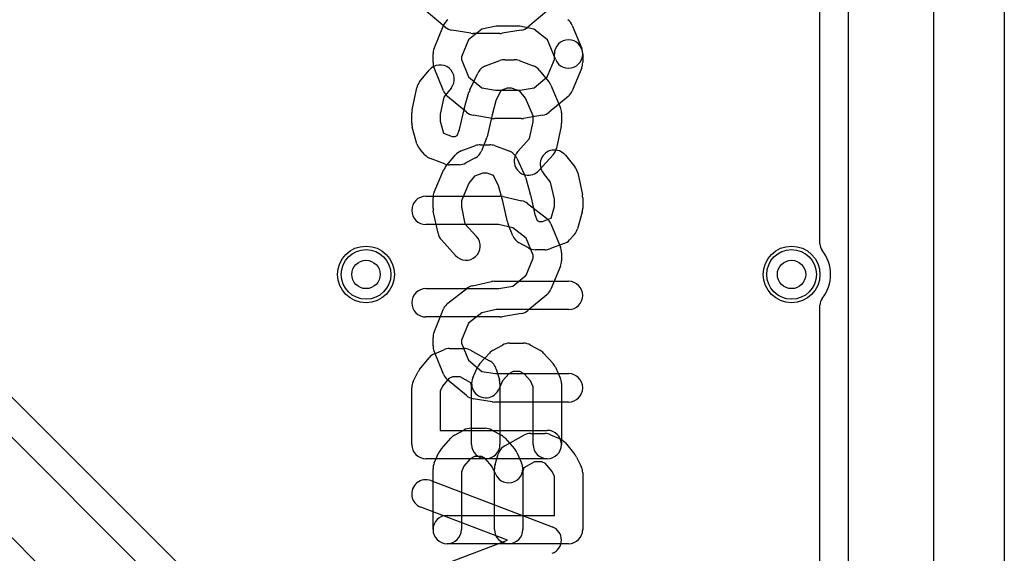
# Model space of a CAD drawing. Extents: x 0 to 20.5, y -0.5 to 20.
# Tile 9 of 11: x 13.6 to 20.5, y 5 to 8.8. Entities that reach past the tile are written whole.
import ezdxf

# ---------------------------------------------------------------- set-up
doc = ezdxf.new("R2010")
doc.units = 0
for name, color, linetype in [('Hole', 1, 'CONTINUOUS'), ('L1', 3, 'CONTINUOUS'), ('L2', 3, 'CONTINUOUS'), ('L3', 3, 'CONTINUOUS'), ('L4', 3, 'CONTINUOUS'), ('Outline', 7, 'CONTINUOUS'), ('PartsSilk-A', 221, 'CONTINUOUS'), ('PartsSilk-B', 221, 'CONTINUOUS'), ('Resist-A', 2, 'CONTINUOUS'), ('Resist-B', 2, 'CONTINUOUS'), ('Silk-A', 140, 'CONTINUOUS'), ('Silk-B', 140, 'CONTINUOUS')]:
    doc.layers.add(name, color=color, linetype=linetype)

msp = doc.modelspace()

# ---------------------------------------------------------------- linework, layer by layer
at = {"layer": 'Hole'}
for centre in [(16, 7), (19, 7)]:
    msp.add_circle(centre, 0.1, dxfattribs=at)
at = {"layer": 'L1'}
msp.add_line((19.4, 14.53825), (19.4, 1.1), dxfattribs=at)
for centre in [(16, 7), (19, 7)]:
    msp.add_circle(centre, 0.2, dxfattribs=at)
at = {"layer": 'L2'}
msp.add_line((19.4, 14.53825), (19.4, 1.1), dxfattribs=at)
for centre in [(16, 7), (19, 7)]:
    msp.add_circle(centre, 0.2, dxfattribs=at)
at = {"layer": 'L3'}
msp.add_line((19.4, 14.53825), (19.4, 1.1), dxfattribs=at)
for centre in [(16, 7), (19, 7)]:
    msp.add_circle(centre, 0.2, dxfattribs=at)
at = {"layer": 'L4'}
for p, q in [((19.4, 14.53825), (19.4, 1.1)), ((15.57806, 4.0584), (5.95402, 13.68244)), ((10.67363, 8.67993), (15.48799, 3.86557)), ((15.13443, 3.51201), (10.32007, 8.32637))]:
    msp.add_line(p, q, dxfattribs=at)
for centre in [(16, 7), (19, 7)]:
    msp.add_circle(centre, 0.2, dxfattribs=at)
at = {"layer": 'Outline'}
msp.add_line((20, 15), (20, 1), dxfattribs=at)
at = {"layer": 'PartsSilk-A'}
for p, q in [((16.5582, 8.7454), (16.42487, 8.85651)), ((17.27513, 8.85651), (17.1418, 8.7454)), ((16.73912, 8.70136), (16.60578, 8.72358)), ((16.94444, 8.7), (16.75556, 8.7)), ((17.09422, 8.72358), (16.96088, 8.70136)), ((16.84305, 8.47156), (16.94305, 8.50859)), ((16.97778, 8.51481), (17.04444, 8.51481)), ((17.07917, 8.50859), (17.17917, 8.47156)), ((16.37816, 8.35962), (16.44482, 8.4411)), ((16.73168, 8.30171), (16.78724, 8.42023)), ((17.22183, 8.44111), (17.2885, 8.35963)), ((17.30302, 8.33569), (17.36969, 8.18013)), ((16.32444, 8.1617), (16.35778, 8.31726)), ((16.59962, 8.31446), (16.54827, 8.2517)), ((16.69262, 8.16781), (16.72595, 8.28633)), ((16.95093, 8.29823), (16.91626, 8.22427)), ((16.9957, 8.31481), (16.95093, 8.29823)), ((17.02652, 8.31481), (16.9957, 8.31481)), ((17.08425, 8.29343), (17.02652, 8.31481)), ((17.12476, 8.24391), (17.08425, 8.29343)), ((16.54827, 8.2517), (16.52222, 8.13014)), ((16.91626, 8.22427), (16.88587, 8.11621)), ((17.17778, 8.12021), (17.12476, 8.24391)), ((16.32222, 8.06667), (16.32222, 8.14074)), ((16.52222, 8.13014), (16.52222, 8.08047)), ((16.65984, 8.02271), (16.69133, 8.16269)), ((17.37778, 8.14074), (17.37778, 8.06667)), ((16.52222, 8.08047), (16.5455, 7.99769)), ((16.88587, 8.11621), (16.85312, 7.97064)), ((17.15225, 7.95817), (17.17778, 8.07727)), ((17.17778, 8.07727), (17.17778, 8.12021)), ((16.3593, 7.92107), (16.32596, 8.03959)), ((16.5455, 7.99769), (16.54674, 7.99632)), ((16.54674, 7.99632), (16.60681, 7.97407)), ((16.64296, 7.98147), (16.65984, 8.02271)), ((17.37556, 8.04571), (17.34222, 7.89015)), ((16.60681, 7.97407), (16.62964, 7.97407)), ((16.62964, 7.97407), (16.64296, 7.98147)), ((16.84811, 7.95472), (16.81477, 7.87324)), ((17.07011, 7.8669), (17.15225, 7.95817)), ((16.41455, 7.84422), (16.38122, 7.88126)), ((17.31877, 7.84421), (17.21877, 7.7331)), ((16.55416, 7.7803), (16.45416, 7.81734)), ((16.77079, 7.8237), (16.70413, 7.78666)), ((16.65556, 7.77407), (16.58889, 7.77407)), ((16.42222, 7.55185), (16.94444, 7.55185)), ((16.96613, 7.54947), (17.09947, 7.51984)), ((17.13917, 7.50116), (17.2725, 7.39746)), ((16.93346, 7.35185), (16.42222, 7.35185)), ((17.03414, 7.32948), (16.93346, 7.35185)), ((17.12866, 7.25596), (17.03414, 7.32948)), ((17.30366, 7.35639), (17.37033, 7.19343)), ((17.17778, 7.1359), (17.12866, 7.25596)), ((17.37778, 7.15556), (17.37778, 7.0963)), ((17.12798, 6.99422), (17.17778, 7.11596)), ((17.17778, 7.11596), (17.17778, 7.1359)), ((17.37033, 7.05844), (17.30366, 6.89547)), ((17.03459, 6.9164), (17.12798, 6.99422)), ((16.42222, 6.9), (16.93616, 6.9)), ((16.93616, 6.9), (17.03459, 6.9164)), ((17.27513, 6.85651), (17.1418, 6.7454)), ((16.94444, 6.7), (16.42222, 6.7)), ((17.09422, 6.72358), (16.96088, 6.70136)), ((16.48161, 6.43953), (16.54828, 6.46916)), ((16.58889, 6.47778), (16.68889, 6.47778)), ((16.73746, 6.46519), (16.87079, 6.39111)), ((16.89588, 6.4652), (16.96255, 6.50223)), ((17.01111, 6.51481), (17.11111, 6.51481)), ((17.15967, 6.50223), (17.22634, 6.4652)), ((16.37816, 6.32999), (16.44482, 6.41147)), ((16.80344, 6.37059), (16.8701, 6.44467)), ((17.25212, 6.44467), (17.31878, 6.37059)), ((16.75325, 6.27068), (16.78659, 6.34475)), ((16.918, 6.33243), (16.94022, 6.25836)), ((17.33563, 6.34475), (17.36897, 6.27068)), ((16.33278, 6.24473), (16.36612, 6.3114)), ((16.58456, 6.26643), (16.54002, 6.21198)), ((16.61011, 6.27778), (16.58456, 6.26643)), ((16.66298, 6.27778), (16.61011, 6.27778)), ((16.73812, 6.23603), (16.66298, 6.27778)), ((16.96256, 6.24842), (16.93563, 6.18858)), ((17.0076, 6.29847), (16.96256, 6.24842)), ((17.03702, 6.31481), (17.0076, 6.29847)), ((17.0852, 6.31481), (17.03702, 6.31481)), ((17.11462, 6.29847), (17.0852, 6.31481)), ((17.15966, 6.24842), (17.11462, 6.29847)), ((17.17778, 6.20816), (17.15966, 6.24842)), ((16.32222, 5.8), (16.32222, 6.2)), ((16.54002, 6.21198), (16.52222, 6.17639)), ((16.74444, 6.21495), (16.73812, 6.23603)), ((16.74444, 5.8), (16.74444, 6.21495)), ((16.94444, 6.22963), (16.94444, 5.8)), ((17.17778, 5.8), (17.17778, 6.20816)), ((17.37778, 6.22963), (17.37778, 5.8)), ((16.52222, 6.17639), (16.52222, 5.9)), ((16.52222, 5.9), (17.27778, 5.9)), ((17.27778, 5.7), (16.42222, 5.7)), ((16.45782, 5.5453), (17.31338, 5.21938)), ((16.99688, 5.12593), (16.38662, 5.3584)), ((16.38662, 4.89345), (16.99688, 5.12593))]:
    msp.add_line(p, q, dxfattribs=at)
for centre, start, end in [((16.62222, 8.82222), -129.807038, -99.462322), ((16.75556, 8.8), -99.462322, -90), ((16.94444, 8.8), -90, -80.537678), ((17.07778, 8.82222), -80.537678, -50.192962), ((16.52222, 8.37778), -39.286182, 140.712891), ((16.87778, 8.37778), 110.321346, 154.883679), ((16.97778, 8.41481), 90, 110.319591), ((17.04444, 8.41481), 69.678654, 90), ((17.14444, 8.37778), 39.294244, 69.680409), ((16.45556, 8.2963), 140.713818, 167.901241), ((17.21111, 8.2963), 23.198591, 39.291321), ((16.82222, 8.25926), 154.880301, 164.293042), ((16.42222, 8.14074), 167.901241, 180), ((16.78889, 8.14074), 164.294637, 167.320997), ((17.27778, 8.14074), 0, 23.199035), ((16.42222, 8.06667), 180, -164.28757), ((17.27778, 8.06667), -12.098759, 0), ((16.45556, 7.94815), -164.28757, -138.019601), ((16.75556, 7.99259), -22.253604, -12.679824), ((16.48889, 7.91111), -138.019601, -110.323336), ((16.72222, 7.91111), -60.940944, -22.253604), ((17.14444, 7.8), 138.01151, -41.987497), ((17.24444, 7.91111), -41.98849, -12.096769), ((16.58889, 7.87407), -110.323336, -90), ((16.65556, 7.87407), -90, -60.940944), ((16.42222, 7.45185), 90, -90), ((16.94444, 7.45185), 77.473057, 90), ((17.07778, 7.42222), 52.128534, 77.473057), ((17.21111, 7.31852), 22.253604, 52.128534), ((17.27778, 7.15556), 0, 22.253604), ((17.27778, 7.0963), -22.2483, 0), ((16.42222, 6.8), 90, -90), ((17.21111, 6.93333), -50.192962, -22.248301), ((17.07778, 6.82222), -80.537678, -50.192962), ((16.94444, 6.8), -90, -80.537678), ((16.58889, 6.37778), 90, 113.961692), ((16.68889, 6.37778), 60.940944, 90), ((16.94444, 6.37778), 119.051265, 138.017916), ((17.01111, 6.41481), 90, 119.048766), ((17.11111, 6.41481), 60.948735, 90), ((17.17778, 6.37778), 41.980399, 60.951234), ((16.52222, 6.34815), 113.960744, 140.712891), ((16.82222, 6.3037), 16.697049, 60.942842), ((16.45556, 6.26667), 140.713818, 153.431511), ((16.87778, 6.3037), 138.019601, 155.766787), ((17.24444, 6.3037), 24.235321, 41.982084), ((16.84444, 6.22963), 155.764679, -24.233213), ((16.84444, 6.22963), 0, 16.698535), ((17.27778, 6.22963), 0, 24.233213), ((16.42222, 6.2), 153.429824, 180), ((17.27778, 5.8), -90, 90), ((16.42222, 5.8), 180, -90), ((16.84444, 5.8), 180, 0), ((17.27778, 5.8), 180, 0), ((16.42222, 5.45185), 69.145542, -110.854012), ((17.27778, 5.12593), -69.145542, 69.145542)]:
    msp.add_arc(centre, 0.1, start, end, dxfattribs=at)
at = {"layer": 'PartsSilk-B'}
for p, q in [((16.47967, 8.59343), (16.54634, 8.75639)), ((16.91654, 8.75185), (16.81586, 8.72948)), ((17.08346, 8.75185), (16.91654, 8.75185)), ((17.18414, 8.72948), (17.08346, 8.75185)), ((17.45366, 8.75639), (17.52033, 8.59343)), ((16.81586, 8.72948), (16.72134, 8.65596)), ((17.27866, 8.65596), (17.18414, 8.72948)), ((16.72134, 8.65596), (16.67222, 8.5359)), ((17.33523, 8.51769), (17.27866, 8.65596)), ((16.47222, 8.4963), (16.47222, 8.55556)), ((17.32778, 8.51596), (17.32778, 8.55556)), ((17.52778, 8.55556), (17.52778, 8.4963)), ((16.67222, 8.5359), (16.67222, 8.51596)), ((16.67222, 8.51596), (16.72202, 8.39422)), ((17.27798, 8.39422), (17.32778, 8.51596)), ((16.54634, 8.29547), (16.47967, 8.45844)), ((17.52033, 8.45844), (17.45366, 8.29547)), ((16.72202, 8.39422), (16.81541, 8.3164)), ((17.18459, 8.3164), (17.27798, 8.39422)), ((16.81541, 8.3164), (16.91384, 8.3)), ((16.91384, 8.3), (17.08616, 8.3)), ((17.08616, 8.3), (17.18459, 8.3164)), ((16.7082, 8.1454), (16.57487, 8.25651)), ((17.42513, 8.25651), (17.2918, 8.1454)), ((16.88912, 8.10136), (16.75578, 8.12358)), ((17.24422, 8.12358), (17.11088, 8.10136)), ((17.09444, 8.1), (16.90556, 8.1)), ((16.80556, 7.91481), (16.87222, 7.91481)), ((16.67083, 7.87156), (16.77083, 7.90859)), ((16.90695, 7.90859), (17.00695, 7.87156)), ((16.5615, 7.75963), (16.62817, 7.84111)), ((17.06276, 7.82023), (17.11832, 7.70171)), ((17.40518, 7.8411), (17.47184, 7.75962)), ((16.48031, 7.58013), (16.54698, 7.73569)), ((16.82348, 7.71481), (16.76575, 7.69343)), ((16.8543, 7.71481), (16.82348, 7.71481)), ((16.89907, 7.69823), (16.8543, 7.71481)), ((17.30173, 7.6517), (17.25038, 7.71446)), ((17.49222, 7.71726), (17.52556, 7.5617)), ((16.72524, 7.64391), (16.67222, 7.52021)), ((16.76575, 7.69343), (16.72524, 7.64391)), ((16.93374, 7.62427), (16.89907, 7.69823)), ((17.12405, 7.68633), (17.15738, 7.56781)), ((17.32778, 7.53014), (17.30173, 7.6517)), ((16.96413, 7.51621), (16.93374, 7.62427)), ((16.47222, 7.46667), (16.47222, 7.54074)), ((16.67222, 7.52021), (16.67222, 7.47727)), ((16.99688, 7.37064), (16.96413, 7.51621)), ((17.15867, 7.56269), (17.19016, 7.42271)), ((17.32778, 7.48047), (17.32778, 7.53014)), ((17.52778, 7.54074), (17.52778, 7.46667)), ((16.50778, 7.29015), (16.47444, 7.44571)), ((16.67222, 7.47727), (16.69775, 7.35817)), ((17.3045, 7.39769), (17.32778, 7.48047)), ((17.52404, 7.43959), (17.4907, 7.32107)), ((16.69775, 7.35817), (16.77989, 7.2669)), ((17.19016, 7.42271), (17.20704, 7.38147)), ((17.20704, 7.38147), (17.22036, 7.37407)), ((17.22036, 7.37407), (17.24319, 7.37407)), ((17.24319, 7.37407), (17.30326, 7.39632)), ((17.30326, 7.39632), (17.3045, 7.39769)), ((17.03523, 7.27324), (17.00189, 7.35472)), ((16.63123, 7.1331), (16.53123, 7.24421)), ((17.14587, 7.18666), (17.07921, 7.2237)), ((17.46878, 7.28126), (17.43545, 7.24422)), ((17.26111, 7.17407), (17.19444, 7.17407)), ((17.39584, 7.21734), (17.29584, 7.1803)), ((16.75053, 6.91984), (16.88387, 6.94947)), ((16.90556, 6.95185), (17.42778, 6.95185)), ((16.5775, 6.79746), (16.71083, 6.90116)), ((16.47967, 6.59343), (16.54634, 6.75639)), ((16.91654, 6.75185), (16.81586, 6.72948)), ((17.42778, 6.75185), (16.91654, 6.75185)), ((16.81586, 6.72948), (16.72134, 6.65596)), ((16.72134, 6.65596), (16.67222, 6.5359)), ((16.47222, 6.4963), (16.47222, 6.55556)), ((16.67222, 6.5359), (16.67222, 6.51596)), ((16.54634, 6.29547), (16.47967, 6.45844)), ((16.67222, 6.51596), (16.72202, 6.39422)), ((16.72202, 6.39422), (16.81541, 6.3164)), ((16.7082, 6.1454), (16.57487, 6.25651)), ((16.81541, 6.3164), (16.91384, 6.3)), ((16.91384, 6.3), (17.42778, 6.3)), ((16.88912, 6.10136), (16.75578, 6.12358)), ((17.42778, 6.1), (16.90556, 6.1)), ((16.62366, 5.8652), (16.69033, 5.90223)), ((16.73889, 5.91481), (16.83889, 5.91481)), ((16.88745, 5.90223), (16.95412, 5.8652)), ((16.53122, 5.77059), (16.59788, 5.84467)), ((16.97921, 5.79111), (17.11254, 5.86519)), ((16.9799, 5.84467), (17.04656, 5.77059)), ((17.16111, 5.87778), (17.26111, 5.87778)), ((17.30172, 5.86916), (17.36839, 5.83953)), ((17.40518, 5.81147), (17.47184, 5.72999)), ((16.48103, 5.67068), (16.51437, 5.74475)), ((16.73538, 5.69847), (16.69034, 5.64842)), ((16.7648, 5.71481), (16.73538, 5.69847)), ((16.81298, 5.71481), (16.7648, 5.71481)), ((16.8424, 5.69847), (16.81298, 5.71481)), ((16.88744, 5.64842), (16.8424, 5.69847)), ((16.90978, 5.65836), (16.932, 5.73243)), ((17.06341, 5.74475), (17.09675, 5.67068)), ((17.48388, 5.7114), (17.51722, 5.64473)), ((16.47222, 5.2), (16.47222, 5.62963)), ((16.69034, 5.64842), (16.67222, 5.60816)), ((16.91437, 5.58858), (16.88744, 5.64842)), ((16.90556, 5.2), (16.90556, 5.62963)), ((17.11188, 5.63603), (17.10556, 5.61495)), ((17.18702, 5.67778), (17.11188, 5.63603)), ((17.23989, 5.67778), (17.18702, 5.67778)), ((17.26544, 5.66643), (17.23989, 5.67778)), ((17.30998, 5.61198), (17.26544, 5.66643)), ((16.67222, 5.60816), (16.67222, 5.2)), ((17.10556, 5.61495), (17.10556, 5.2)), ((17.32778, 5.57639), (17.30998, 5.61198)), ((17.32778, 5.3), (17.32778, 5.57639)), ((17.52778, 5.6), (17.52778, 5.2)), ((16.57222, 5.3), (17.32778, 5.3)), ((17.42778, 5.1), (16.57222, 5.1))]:
    msp.add_line(p, q, dxfattribs=at)
for centre, start, end in [((16.63889, 8.71852), 127.871466, 157.749607), ((17.36111, 8.71852), 22.253604, 52.125314), ((17.42778, 8.55556), 0, 180), ((16.57222, 8.55556), 157.746396, 180), ((17.42778, 8.55556), -157.746396, 22.250393), ((16.57222, 8.4963), 180, -157.750839), ((17.42778, 8.4963), -22.2483, 0), ((16.63889, 8.33333), -157.7517, -129.805994), ((17.36111, 8.33333), -50.192962, -22.249161), ((16.77222, 8.22222), -129.807038, -99.460929), ((17.22778, 8.22222), -80.537678, -50.194006), ((16.90556, 8.2), -99.462322, -90), ((17.09444, 8.2), -90, -80.539071), ((16.80556, 7.81481), 90, 110.321346), ((16.87222, 7.81481), 69.678654, 90), ((16.70556, 7.77778), 110.321346, 140.705756), ((16.97222, 7.77778), 25.119699, 69.678654), ((17.32778, 7.77778), 39.286182, -140.712891), ((16.63889, 7.6963), 140.705756, 156.80141), ((17.39444, 7.6963), 12.098759, 39.287109), ((17.02778, 7.65926), 15.705363, 25.119699), ((16.57222, 7.54074), 156.801409, 180), ((17.06111, 7.54074), 12.679825, 15.705363), ((17.42778, 7.54074), 0, 12.096769), ((16.57222, 7.46667), 180, -167.901241), ((17.42778, 7.46667), -15.71243, 0), ((17.09444, 7.39259), -167.320175, -157.746596), ((16.60556, 7.31111), -167.901241, -138.01151), ((17.39444, 7.34815), -41.980399, -15.711438), ((16.70556, 7.2), -138.01151, 41.987497), ((17.12778, 7.31111), -157.746396, -119.058983), ((17.36111, 7.31111), -69.676664, -41.982084), ((17.19444, 7.27407), -119.059056, -90), ((17.26111, 7.27407), -90, -69.67537), ((16.90556, 6.85185), 90, 102.528353), ((17.42778, 6.85185), -90, 90), ((16.77222, 6.82222), 102.526943, 127.874686), ((16.63889, 6.71852), 127.871466, 157.749607), ((16.57222, 6.55556), 157.746396, 180), ((16.57222, 6.4963), 180, -157.750839), ((16.63889, 6.33333), -157.7517, -129.805994), ((17.42778, 6.2), -90, 90), ((16.77222, 6.22222), -129.807038, -99.460929), ((16.90556, 6.2), -99.462322, -90), ((16.73889, 5.81481), 90, 119.051265), ((16.83889, 5.81481), 60.948735, 90), ((16.67222, 5.77778), 119.051265, 138.019601), ((16.90556, 5.77778), 41.980399, 60.948735), ((17.16111, 5.77778), 90, 119.059056), ((17.26111, 5.77778), 66.039256, 90), ((17.32778, 5.74815), 39.286182, 66.039256), ((16.60556, 5.7037), 138.019601, 155.764679), ((17.02778, 5.7037), 119.059056, 163.302951), ((16.97222, 5.7037), 24.235321, 41.980399), ((17.39444, 5.66667), 26.570176, 39.286182), ((16.57222, 5.62963), 155.764679, 180), ((17.00556, 5.62963), 163.302951, 180), ((17.00556, 5.62963), -155.764679, 24.233213), ((17.42778, 5.6), 0, 26.570176), ((16.57222, 5.2), 90, -90), ((16.57222, 5.2), 180, 0), ((17.00556, 5.2), 180, 0), ((17.42778, 5.2), -90, 0)]:
    msp.add_arc(centre, 0.1, start, end, dxfattribs=at)
at = {"layer": 'Resist-A'}
for centre in [(16, 7), (19, 7)]:
    msp.add_circle(centre, 0.175, dxfattribs=at)
at = {"layer": 'Resist-B'}
for centre in [(16, 7), (19, 7)]:
    msp.add_circle(centre, 0.175, dxfattribs=at)
at = {"layer": 'Silk-A'}
for p, q in [((20.5, 14.425), (20.5, -0.425)), ((19.2, 7.21651), (19.2, 9.78349)), ((16.5582, 8.7454), (16.42487, 8.85651)), ((17.27513, 8.85651), (17.1418, 8.7454)), ((16.73912, 8.70136), (16.60578, 8.72358)), ((16.94444, 8.7), (16.75556, 8.7)), ((17.09422, 8.72358), (16.96088, 8.70136)), ((16.84305, 8.47156), (16.94305, 8.50859)), ((16.97778, 8.51481), (17.04444, 8.51481)), ((17.07917, 8.50859), (17.17917, 8.47156)), ((16.37816, 8.35962), (16.44482, 8.4411)), ((16.73168, 8.30171), (16.78724, 8.42023)), ((17.22183, 8.44111), (17.2885, 8.35963)), ((17.30302, 8.33569), (17.36969, 8.18013)), ((16.32444, 8.1617), (16.35778, 8.31726)), ((16.59962, 8.31446), (16.54827, 8.2517)), ((16.69262, 8.16781), (16.72595, 8.28633)), ((16.95093, 8.29823), (16.91626, 8.22427)), ((16.9957, 8.31481), (16.95093, 8.29823)), ((17.02652, 8.31481), (16.9957, 8.31481)), ((17.08425, 8.29343), (17.02652, 8.31481)), ((17.12476, 8.24391), (17.08425, 8.29343)), ((16.54827, 8.2517), (16.52222, 8.13014)), ((16.91626, 8.22427), (16.88587, 8.11621)), ((17.17778, 8.12021), (17.12476, 8.24391)), ((16.32222, 8.06667), (16.32222, 8.14074)), ((16.52222, 8.13014), (16.52222, 8.08047)), ((16.65984, 8.02271), (16.69133, 8.16269)), ((17.37778, 8.14074), (17.37778, 8.06667)), ((16.52222, 8.08047), (16.5455, 7.99769)), ((16.88587, 8.11621), (16.85312, 7.97064)), ((17.15225, 7.95817), (17.17778, 8.07727)), ((17.17778, 8.07727), (17.17778, 8.12021)), ((16.3593, 7.92107), (16.32596, 8.03959)), ((16.5455, 7.99769), (16.54674, 7.99632)), ((16.54674, 7.99632), (16.60681, 7.97407)), ((16.64296, 7.98147), (16.65984, 8.02271)), ((17.37556, 8.04571), (17.34222, 7.89015)), ((16.60681, 7.97407), (16.62964, 7.97407)), ((16.62964, 7.97407), (16.64296, 7.98147)), ((16.84811, 7.95472), (16.81477, 7.87324)), ((17.07011, 7.8669), (17.15225, 7.95817)), ((16.41455, 7.84422), (16.38122, 7.88126)), ((17.31877, 7.84421), (17.21877, 7.7331)), ((16.55416, 7.7803), (16.45416, 7.81734)), ((16.77079, 7.8237), (16.70413, 7.78666)), ((16.65556, 7.77407), (16.58889, 7.77407)), ((16.42222, 7.55185), (16.94444, 7.55185)), ((16.96613, 7.54947), (17.09947, 7.51984)), ((17.13917, 7.50116), (17.2725, 7.39746)), ((16.93346, 7.35185), (16.42222, 7.35185)), ((17.03414, 7.32948), (16.93346, 7.35185)), ((17.12866, 7.25596), (17.03414, 7.32948)), ((17.30366, 7.35639), (17.37033, 7.19343)), ((17.17778, 7.1359), (17.12866, 7.25596)), ((17.37778, 7.15556), (17.37778, 7.0963)), ((17.12798, 6.99422), (17.17778, 7.11596)), ((17.17778, 7.11596), (17.17778, 7.1359)), ((17.37033, 7.05844), (17.30366, 6.89547)), ((17.03459, 6.9164), (17.12798, 6.99422)), ((16.42222, 6.9), (16.93616, 6.9)), ((16.93616, 6.9), (17.03459, 6.9164)), ((17.27513, 6.85651), (17.1418, 6.7454)), ((19.2, 4.21651), (19.2, 6.78349)), ((16.94444, 6.7), (16.42222, 6.7)), ((17.09422, 6.72358), (16.96088, 6.70136)), ((16.48161, 6.43953), (16.54828, 6.46916)), ((16.58889, 6.47778), (16.68889, 6.47778)), ((16.73746, 6.46519), (16.87079, 6.39111)), ((16.89588, 6.4652), (16.96255, 6.50223)), ((17.01111, 6.51481), (17.11111, 6.51481)), ((17.15967, 6.50223), (17.22634, 6.4652)), ((16.37816, 6.32999), (16.44482, 6.41147)), ((16.80344, 6.37059), (16.8701, 6.44467)), ((17.25212, 6.44467), (17.31878, 6.37059)), ((16.75325, 6.27068), (16.78659, 6.34475)), ((16.918, 6.33243), (16.94022, 6.25836)), ((17.33563, 6.34475), (17.36897, 6.27068)), ((16.33278, 6.24473), (16.36612, 6.3114)), ((16.58456, 6.26643), (16.54002, 6.21198)), ((16.61011, 6.27778), (16.58456, 6.26643)), ((16.66298, 6.27778), (16.61011, 6.27778)), ((16.73812, 6.23603), (16.66298, 6.27778)), ((16.96256, 6.24842), (16.93563, 6.18858)), ((17.0076, 6.29847), (16.96256, 6.24842)), ((17.03702, 6.31481), (17.0076, 6.29847)), ((17.0852, 6.31481), (17.03702, 6.31481)), ((17.11462, 6.29847), (17.0852, 6.31481)), ((17.15966, 6.24842), (17.11462, 6.29847)), ((17.17778, 6.20816), (17.15966, 6.24842)), ((16.32222, 5.8), (16.32222, 6.2)), ((16.54002, 6.21198), (16.52222, 6.17639)), ((16.74444, 6.21495), (16.73812, 6.23603)), ((16.74444, 5.8), (16.74444, 6.21495)), ((16.94444, 6.22963), (16.94444, 5.8)), ((17.17778, 5.8), (17.17778, 6.20816)), ((17.37778, 6.22963), (17.37778, 5.8)), ((16.52222, 6.17639), (16.52222, 5.9)), ((16.52222, 5.9), (17.27778, 5.9)), ((17.27778, 5.7), (16.42222, 5.7)), ((16.45782, 5.5453), (17.31338, 5.21938)), ((16.99688, 5.12593), (16.38662, 5.3584)), ((16.38662, 4.89345), (16.99688, 5.12593))]:
    msp.add_line(p, q, dxfattribs=at)
for centre, radius, start, end in [((16.62222, 8.82222), 0.1, -129.807038, -99.462322), ((16.75556, 8.8), 0.1, -99.462322, -90), ((16.94444, 8.8), 0.1, -90, -80.537678), ((17.07778, 8.82222), 0.1, -80.537678, -50.192962), ((16.52222, 8.37778), 0.1, -39.286182, 140.712891), ((16.87778, 8.37778), 0.1, 110.321346, 154.883679), ((16.97778, 8.41481), 0.1, 90, 110.319591), ((17.04444, 8.41481), 0.1, 69.678654, 90), ((17.14444, 8.37778), 0.1, 39.294244, 69.680409), ((16.45556, 8.2963), 0.1, 140.713818, 167.901241), ((17.21111, 8.2963), 0.1, 23.198591, 39.291321), ((16.82222, 8.25926), 0.1, 154.880301, 164.293042), ((16.42222, 8.14074), 0.1, 167.901241, 180), ((16.78889, 8.14074), 0.1, 164.294637, 167.320997), ((17.27778, 8.14074), 0.1, 0, 23.199035), ((16.42222, 8.06667), 0.1, 180, -164.28757), ((17.27778, 8.06667), 0.1, -12.098759, 0), ((16.45556, 7.94815), 0.1, -164.28757, -138.019601), ((16.75556, 7.99259), 0.1, -22.253604, -12.679824), ((16.48889, 7.91111), 0.1, -138.019601, -110.323336), ((16.72222, 7.91111), 0.1, -60.940944, -22.253604), ((17.14444, 7.8), 0.1, 138.01151, -41.987497), ((17.24444, 7.91111), 0.1, -41.98849, -12.096769), ((16.58889, 7.87407), 0.1, -110.323336, -90), ((16.65556, 7.87407), 0.1, -90, -60.940944), ((16.42222, 7.45185), 0.1, 90, -90), ((16.94444, 7.45185), 0.1, 77.473057, 90), ((17.07778, 7.42222), 0.1, 52.128534, 77.473057), ((17.21111, 7.31852), 0.1, 22.253604, 52.128534), ((17.27778, 7.15556), 0.1, 0, 22.253604), ((19.275, 7.21651), 0.075, 180, -141.783994), ((19, 7), 0.275, -38.213046, 38.213046), ((17.27778, 7.0963), 0.1, -22.2483, 0), ((16.42222, 6.8), 0.1, 90, -90), ((17.21111, 6.93333), 0.1, -50.192962, -22.248301), ((19.275, 6.78349), 0.075, 141.783994, 180), ((17.07778, 6.82222), 0.1, -80.537678, -50.192962), ((16.94444, 6.8), 0.1, -90, -80.537678), ((16.58889, 6.37778), 0.1, 90, 113.961692), ((16.68889, 6.37778), 0.1, 60.940944, 90), ((16.94444, 6.37778), 0.1, 119.051265, 138.017916), ((17.01111, 6.41481), 0.1, 90, 119.048766), ((17.11111, 6.41481), 0.1, 60.948735, 90), ((17.17778, 6.37778), 0.1, 41.980399, 60.951234), ((16.52222, 6.34815), 0.1, 113.960744, 140.712891), ((16.82222, 6.3037), 0.1, 16.697049, 60.942842), ((16.45556, 6.26667), 0.1, 140.713818, 153.431511), ((16.87778, 6.3037), 0.1, 138.019601, 155.766787), ((17.24444, 6.3037), 0.1, 24.235321, 41.982084), ((16.84444, 6.22963), 0.1, 155.764679, -24.233213), ((16.84444, 6.22963), 0.1, 0, 16.698535), ((17.27778, 6.22963), 0.1, 0, 24.233213), ((16.42222, 6.2), 0.1, 153.429824, 180), ((17.27778, 5.8), 0.1, -90, 90), ((16.42222, 5.8), 0.1, 180, -90), ((16.84444, 5.8), 0.1, 180, 0), ((17.27778, 5.8), 0.1, 180, 0), ((16.42222, 5.45185), 0.1, 69.145542, -110.854012), ((17.27778, 5.12593), 0.1, -69.145542, 69.145542)]:
    msp.add_arc(centre, radius, start, end, dxfattribs=at)
at = {"layer": 'Silk-B'}
for p, q in [((16.47967, 8.59343), (16.54634, 8.75639)), ((16.91654, 8.75185), (16.81586, 8.72948)), ((17.08346, 8.75185), (16.91654, 8.75185)), ((17.18414, 8.72948), (17.08346, 8.75185)), ((17.45366, 8.75639), (17.52033, 8.59343)), ((16.81586, 8.72948), (16.72134, 8.65596)), ((17.27866, 8.65596), (17.18414, 8.72948)), ((16.72134, 8.65596), (16.67222, 8.5359)), ((17.33523, 8.51769), (17.27866, 8.65596)), ((16.47222, 8.4963), (16.47222, 8.55556)), ((17.32778, 8.51596), (17.32778, 8.55556)), ((17.52778, 8.55556), (17.52778, 8.4963)), ((16.67222, 8.5359), (16.67222, 8.51596)), ((16.67222, 8.51596), (16.72202, 8.39422)), ((17.27798, 8.39422), (17.32778, 8.51596)), ((16.54634, 8.29547), (16.47967, 8.45844)), ((17.52033, 8.45844), (17.45366, 8.29547)), ((16.72202, 8.39422), (16.81541, 8.3164)), ((17.18459, 8.3164), (17.27798, 8.39422)), ((16.81541, 8.3164), (16.91384, 8.3)), ((16.91384, 8.3), (17.08616, 8.3)), ((17.08616, 8.3), (17.18459, 8.3164)), ((16.7082, 8.1454), (16.57487, 8.25651)), ((17.42513, 8.25651), (17.2918, 8.1454)), ((16.88912, 8.10136), (16.75578, 8.12358)), ((17.24422, 8.12358), (17.11088, 8.10136)), ((17.09444, 8.1), (16.90556, 8.1)), ((16.80556, 7.91481), (16.87222, 7.91481)), ((16.67083, 7.87156), (16.77083, 7.90859)), ((16.90695, 7.90859), (17.00695, 7.87156)), ((16.5615, 7.75963), (16.62817, 7.84111)), ((17.06276, 7.82023), (17.11832, 7.70171)), ((17.40518, 7.8411), (17.47184, 7.75962)), ((16.48031, 7.58013), (16.54698, 7.73569)), ((16.82348, 7.71481), (16.76575, 7.69343)), ((16.8543, 7.71481), (16.82348, 7.71481)), ((16.89907, 7.69823), (16.8543, 7.71481)), ((17.30173, 7.6517), (17.25038, 7.71446)), ((17.49222, 7.71726), (17.52556, 7.5617)), ((16.72524, 7.64391), (16.67222, 7.52021)), ((16.76575, 7.69343), (16.72524, 7.64391)), ((16.93374, 7.62427), (16.89907, 7.69823)), ((17.12405, 7.68633), (17.15738, 7.56781)), ((17.32778, 7.53014), (17.30173, 7.6517)), ((16.96413, 7.51621), (16.93374, 7.62427)), ((16.47222, 7.46667), (16.47222, 7.54074)), ((16.67222, 7.52021), (16.67222, 7.47727)), ((16.99688, 7.37064), (16.96413, 7.51621)), ((17.15867, 7.56269), (17.19016, 7.42271)), ((17.32778, 7.48047), (17.32778, 7.53014)), ((17.52778, 7.54074), (17.52778, 7.46667)), ((16.50778, 7.29015), (16.47444, 7.44571)), ((16.67222, 7.47727), (16.69775, 7.35817)), ((17.3045, 7.39769), (17.32778, 7.48047)), ((17.52404, 7.43959), (17.4907, 7.32107)), ((16.69775, 7.35817), (16.77989, 7.2669)), ((17.19016, 7.42271), (17.20704, 7.38147)), ((17.20704, 7.38147), (17.22036, 7.37407)), ((17.22036, 7.37407), (17.24319, 7.37407)), ((17.24319, 7.37407), (17.30326, 7.39632)), ((17.30326, 7.39632), (17.3045, 7.39769)), ((17.03523, 7.27324), (17.00189, 7.35472)), ((16.63123, 7.1331), (16.53123, 7.24421)), ((17.14587, 7.18666), (17.07921, 7.2237)), ((17.46878, 7.28126), (17.43545, 7.24422)), ((17.26111, 7.17407), (17.19444, 7.17407)), ((17.39584, 7.21734), (17.29584, 7.1803)), ((16.75053, 6.91984), (16.88387, 6.94947)), ((16.90556, 6.95185), (17.42778, 6.95185)), ((16.5775, 6.79746), (16.71083, 6.90116)), ((16.47967, 6.59343), (16.54634, 6.75639)), ((16.91654, 6.75185), (16.81586, 6.72948)), ((17.42778, 6.75185), (16.91654, 6.75185)), ((16.81586, 6.72948), (16.72134, 6.65596)), ((16.72134, 6.65596), (16.67222, 6.5359)), ((16.47222, 6.4963), (16.47222, 6.55556)), ((16.67222, 6.5359), (16.67222, 6.51596)), ((16.54634, 6.29547), (16.47967, 6.45844)), ((16.67222, 6.51596), (16.72202, 6.39422)), ((16.72202, 6.39422), (16.81541, 6.3164)), ((16.7082, 6.1454), (16.57487, 6.25651)), ((16.81541, 6.3164), (16.91384, 6.3)), ((16.91384, 6.3), (17.42778, 6.3)), ((16.88912, 6.10136), (16.75578, 6.12358)), ((17.42778, 6.1), (16.90556, 6.1)), ((16.62366, 5.8652), (16.69033, 5.90223)), ((16.73889, 5.91481), (16.83889, 5.91481)), ((16.88745, 5.90223), (16.95412, 5.8652)), ((16.53122, 5.77059), (16.59788, 5.84467)), ((16.97921, 5.79111), (17.11254, 5.86519)), ((16.9799, 5.84467), (17.04656, 5.77059)), ((17.16111, 5.87778), (17.26111, 5.87778)), ((17.30172, 5.86916), (17.36839, 5.83953)), ((17.40518, 5.81147), (17.47184, 5.72999)), ((16.48103, 5.67068), (16.51437, 5.74475)), ((16.73538, 5.69847), (16.69034, 5.64842)), ((16.7648, 5.71481), (16.73538, 5.69847)), ((16.81298, 5.71481), (16.7648, 5.71481)), ((16.8424, 5.69847), (16.81298, 5.71481)), ((16.88744, 5.64842), (16.8424, 5.69847)), ((16.90978, 5.65836), (16.932, 5.73243)), ((17.06341, 5.74475), (17.09675, 5.67068)), ((17.48388, 5.7114), (17.51722, 5.64473)), ((16.47222, 5.2), (16.47222, 5.62963)), ((16.69034, 5.64842), (16.67222, 5.60816)), ((16.91437, 5.58858), (16.88744, 5.64842)), ((16.90556, 5.2), (16.90556, 5.62963)), ((17.11188, 5.63603), (17.10556, 5.61495)), ((17.18702, 5.67778), (17.11188, 5.63603)), ((17.23989, 5.67778), (17.18702, 5.67778)), ((17.26544, 5.66643), (17.23989, 5.67778)), ((17.30998, 5.61198), (17.26544, 5.66643)), ((16.67222, 5.60816), (16.67222, 5.2)), ((17.10556, 5.61495), (17.10556, 5.2)), ((17.32778, 5.57639), (17.30998, 5.61198)), ((17.32778, 5.3), (17.32778, 5.57639)), ((17.52778, 5.6), (17.52778, 5.2)), ((16.57222, 5.3), (17.32778, 5.3)), ((17.42778, 5.1), (16.57222, 5.1))]:
    msp.add_line(p, q, dxfattribs=at)
for centre, start, end in [((16.63889, 8.71852), 127.871466, 157.749607), ((17.36111, 8.71852), 22.253604, 52.125314), ((17.42778, 8.55556), 0, 180), ((16.57222, 8.55556), 157.746396, 180), ((17.42778, 8.55556), -157.746396, 22.250393), ((16.57222, 8.4963), 180, -157.750839), ((17.42778, 8.4963), -22.2483, 0), ((16.63889, 8.33333), -157.7517, -129.805994), ((17.36111, 8.33333), -50.192962, -22.249161), ((16.77222, 8.22222), -129.807038, -99.460929), ((17.22778, 8.22222), -80.537678, -50.194006), ((16.90556, 8.2), -99.462322, -90), ((17.09444, 8.2), -90, -80.539071), ((16.80556, 7.81481), 90, 110.321346), ((16.87222, 7.81481), 69.678654, 90), ((16.70556, 7.77778), 110.321346, 140.705756), ((16.97222, 7.77778), 25.119699, 69.678654), ((17.32778, 7.77778), 39.286182, -140.712891), ((16.63889, 7.6963), 140.705756, 156.80141), ((17.39444, 7.6963), 12.098759, 39.287109), ((17.02778, 7.65926), 15.705363, 25.119699), ((16.57222, 7.54074), 156.801409, 180), ((17.06111, 7.54074), 12.679825, 15.705363), ((17.42778, 7.54074), 0, 12.096769), ((16.57222, 7.46667), 180, -167.901241), ((17.42778, 7.46667), -15.71243, 0), ((17.09444, 7.39259), -167.320175, -157.746596), ((16.60556, 7.31111), -167.901241, -138.01151), ((17.39444, 7.34815), -41.980399, -15.711438), ((16.70556, 7.2), -138.01151, 41.987497), ((17.12778, 7.31111), -157.746396, -119.058983), ((17.36111, 7.31111), -69.676664, -41.982084), ((17.19444, 7.27407), -119.059056, -90), ((17.26111, 7.27407), -90, -69.67537), ((16.90556, 6.85185), 90, 102.528353), ((17.42778, 6.85185), -90, 90), ((16.77222, 6.82222), 102.526943, 127.874686), ((16.63889, 6.71852), 127.871466, 157.749607), ((16.57222, 6.55556), 157.746396, 180), ((16.57222, 6.4963), 180, -157.750839), ((16.63889, 6.33333), -157.7517, -129.805994), ((17.42778, 6.2), -90, 90), ((16.77222, 6.22222), -129.807038, -99.460929), ((16.90556, 6.2), -99.462322, -90), ((16.73889, 5.81481), 90, 119.051265), ((16.83889, 5.81481), 60.948735, 90), ((16.67222, 5.77778), 119.051265, 138.019601), ((16.90556, 5.77778), 41.980399, 60.948735), ((17.16111, 5.77778), 90, 119.059056), ((17.26111, 5.77778), 66.039256, 90), ((17.32778, 5.74815), 39.286182, 66.039256), ((16.60556, 5.7037), 138.019601, 155.764679), ((17.02778, 5.7037), 119.059056, 163.302951), ((16.97222, 5.7037), 24.235321, 41.980399), ((17.39444, 5.66667), 26.570176, 39.286182), ((16.57222, 5.62963), 155.764679, 180), ((17.00556, 5.62963), 163.302951, 180), ((17.00556, 5.62963), -155.764679, 24.233213), ((17.42778, 5.6), 0, 26.570176), ((16.57222, 5.2), 90, -90), ((16.57222, 5.2), 180, 0), ((17.00556, 5.2), 180, 0), ((17.42778, 5.2), -90, 0)]:
    msp.add_arc(centre, 0.1, start, end, dxfattribs=at)

doc.saveas('drawing.dxf')
